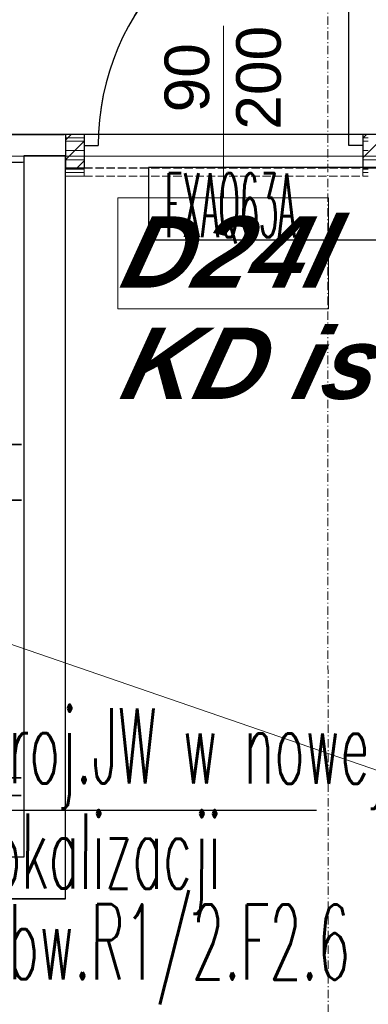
# Model space of a CAD drawing. Header units: millimetres. Extents: x -8642 to 28269, y -6609 to 3701.
# Tile 34 of 256: x -1224 to -1099, y -5141 to -4787. Entities that reach past the tile are written whole.
import ezdxf
from ezdxf.enums import TextEntityAlignment as Align

# ---------------------------------------------------------------- set-up
doc = ezdxf.new("R2010")
doc.units = ezdxf.units.MM
doc.header["$LTSCALE"] = 1000
doc.header["$MEASUREMENT"] = 0
for name, pattern in [('rzut 1 pietra$0$ArchiTECH.PC 1. Line Type', [0.004, 0.003, -0.001]), ('rzut 1 pietra$0$ArchiTECH.PC 5. Line Type', [0.0053, 0.003, -0.001, 0.0003, -0.001]), ('rzut 1 pietra$0$ArchiTECH.PC Solid Line Type', [0]), ('SUFIT_1 PIETRO$0$ArchiTECH.PC 1. Line Type', [0.004, 0.003, -0.001]), ('SUFIT_1 PIETRO$0$ArchiTECH.PC Solid Line Type', [0])]:
    doc.linetypes.add(name, pattern=pattern)
doc.layers.get('0').update_dxf_attribs({"lineweight": 25})
for name, color, linetype, lineweight in [('_Etap_5_klimatyzator_w nowej_lokalizacji', 7, 'Continuous', 30), ('_Etap_5_opis', 7, 'Continuous', 30), ('IS_ARCH', 254, 'Continuous', 18)]:
    doc.layers.add(name, color=color, linetype=linetype, lineweight=lineweight)
doc.layers.add('SUFIT_1 PIETRO$0$INWENTARYZACJA', color=254, linetype='Continuous')
doc.layers.add('SUFIT_1 PIETRO$0$TYP SUFITÓW_NOWYCH', color=254, linetype='Continuous')
doc.styles.add('romans1', font='simplex.shx', dxfattribs={"width": 0.8})
doc.styles.add('rzut 1 pietra$0$ArchiTECHStyle1', font='arial.ttf', dxfattribs={"height": 0.16})
doc.styles.add('rzut 1 pietra$0$ArchiTECHStyle4', font='arialbi.ttf', dxfattribs={"oblique": 15, "height": 0.256})

# ---------------------------------------------------------------- blocks, each defined once
blk = doc.blocks.new('jw_FXAQ63A')
blk.add_lwpolyline([(0, 0), (104, 0), (104, 26), (0, 26)], close=True)
at = {"style": 'romans1', "width": 0.35}
blk.add_text('FXAQ63A', height=23, rotation=359.9189, dxfattribs=at).set_placement((5.86, 1))

msp = doc.modelspace()

# ---------------------------------------------------------------- linework, layer by layer
at = {"layer": '_Etap_5_opis'}
msp.add_line((-1245.02, -5070.83), (-1117.14, -5070.83), dxfattribs=at)
at = {"layer": 'IS_ARCH', "linetype": 'rzut 1 pietra$0$ArchiTECH.PC 5. Line Type'}
msp.add_line((-1113.31, -3084.31), (-1112.84, -6169.02), dxfattribs=at)
at = {"layer": 'IS_ARCH', "linetype": 'rzut 1 pietra$0$ArchiTECH.PC Solid Line Type'}
for p, q in [((-1105.55, -4831.95), (-1105.55, -4741.95)), ((-1150.55, -4850.74), (-1150.55, -4788.95)), ((-1207.25, -4827.94), (-1259.71, -4827.94)), ((-1207.25, -5102.64), (-1207.25, -4827.94)), ((-1202.55, -4827.95), (-1207.25, -4827.95)), ((-1207.25, -4827.95), (-1207.25, -4842.95)), ((-1207.25, -4829.2), (-1202.55, -4829.2)), ((-1202.55, -4827.95), (-1200.55, -4827.95)), ((-1202.55, -4829.2), (-1200.55, -4829.2)), ((-1200.55, -4827.95), (-1200.55, -4829.2)), ((-1200.55, -4829.2), (-1200.55, -4830.45)), ((-1098.55, -4827.95), (-1100.55, -4827.95)), ((-1100.55, -4827.95), (-1100.55, -4829.2)), ((-1100.55, -4829.2), (-1098.55, -4829.2)), ((-1100.55, -4829.2), (-1100.55, -4830.45)), ((-1207.25, -4830.45), (-1202.55, -4830.45)), ((-1202.55, -4830.45), (-1200.55, -4830.45)), ((-1200.55, -4830.45), (-1200.55, -4831.95)), ((-1200.55, -4831.95), (-1200.55, -4839.95)), ((-1200.55, -4831.95), (-1195.55, -4831.95)), ((-1100.55, -4831.95), (-1105.55, -4831.95)), ((-1100.55, -4830.45), (-1098.55, -4830.45)), ((-1100.55, -4830.45), (-1100.55, -4831.95)), ((-1100.55, -4831.95), (-1100.55, -4839.95)), ((-1202.55, -4833.78), (-1207.25, -4833.78)), ((-1202.55, -4833.78), (-1200.55, -4833.78)), ((-1100.55, -4833.78), (-1098.55, -4833.78)), ((-1259.71, -4837.94), (-1222.25, -4837.94)), ((-1222.25, -4837.94), (-1222.25, -5087.64)), ((-1202.55, -4837.12), (-1207.25, -4837.12)), ((-1207.25, -4840.45), (-1202.55, -4840.45)), ((-1202.55, -4837.12), (-1200.55, -4837.12)), ((-1202.55, -4840.45), (-1200.55, -4840.45)), ((-1200.55, -4839.95), (-1200.55, -4840.45)), ((-1200.55, -4840.45), (-1200.55, -4841.7)), ((-1100.55, -4837.12), (-1098.55, -4837.12)), ((-1100.55, -4839.95), (-1100.55, -4840.45)), ((-1100.55, -4840.45), (-1098.55, -4840.45)), ((-1100.55, -4840.45), (-1100.55, -4841.7)), ((-1090.54, -4837.12), (-1098.55, -4837.12)), ((-1207.25, -4841.7), (-1202.55, -4841.7)), ((-1207.25, -4842.95), (-1202.55, -4842.95)), ((-1202.55, -4841.7), (-1200.55, -4841.7)), ((-1200.55, -4842.95), (-1202.55, -4842.95)), ((-1200.55, -4841.7), (-1200.55, -4842.95)), ((-1100.55, -4841.7), (-1098.55, -4841.7)), ((-1100.55, -4841.7), (-1100.55, -4842.95)), ((-1100.55, -4842.95), (-1098.55, -4842.95)), ((-1188.5, -4890.74), (-1188.5, -4850.74)), ((-1188.5, -4850.74), (-1112.86, -4850.74)), ((-1112.86, -4850.74), (-1112.86, -4890.74)), ((-1112.86, -4890.74), (-1188.5, -4890.74)), ((-1247.61, -4939.35), (-1223.11, -4939.35)), ((-1247.61, -4939.35), (-1223.11, -4939.35)), ((-1247.61, -4939.35), (-1223.11, -4939.35)), ((-1247.61, -4959.35), (-1223.11, -4959.35)), ((-1247.61, -4959.35), (-1223.11, -4959.35)), ((-1247.61, -4959.35), (-1223.11, -4959.35)), ((-1309, -4982.81), (-973.73, -5098.63)), ((-1228.22, -5059.15), (-1223.22, -5059.15)), ((-1228.22, -5059.15), (-1223.22, -5059.15)), ((-1228.22, -5059.15), (-1223.22, -5059.15)), ((-1251.62, -5065.45), (-1223.22, -5065.45)), ((-1251.62, -5065.45), (-1223.22, -5065.45)), ((-1251.62, -5065.45), (-1223.22, -5065.45)), ((-1222.25, -5087.64), (-1387.54, -5087.64)), ((-1387.54, -5102.64), (-1207.25, -5102.64))]:
    msp.add_line(p, q, dxfattribs=at)
at = {"layer": 'IS_ARCH', "linetype": 'rzut 1 pietra$0$ArchiTECH.PC 1. Line Type'}
msp.add_line((-1200.55, -4842.95), (-1100.55, -4842.95), dxfattribs=at)
at = {"layer": 'IS_ARCH', "linetype": 'rzut 1 pietra$0$ArchiTECH.PC Solid Line Type'}
msp.add_arc((-1105.55, -4831.95), 90, 90, 180, dxfattribs=at)
at = {"layer": 'SUFIT_1 PIETRO$0$INWENTARYZACJA', "linetype": 'SUFIT_1 PIETRO$0$ArchiTECH.PC Solid Line Type'}
for p, q in [((-1105.52, -4832.01), (-1105.52, -4742.01)), ((-1259.71, -4828.03), (-1207.71, -4828.03)), ((-1259.71, -4828.03), (-1207.71, -4828.03)), ((-1259.71, -4828.03), (-1207.71, -4828.03)), ((-1205.21, -4828.01), (-1207.25, -4830.05)), ((-1200.52, -4828.01), (-1207.25, -4828.01)), ((-1207.25, -4828.01), (-1207.25, -4840.01)), ((-1200.52, -4828.01), (-1200.52, -4832.01)), ((-1099.15, -4828.01), (-1100.52, -4829.39)), ((-1092.08, -4828.01), (-1100.52, -4836.46)), ((-1089.86, -4828.01), (-1100.52, -4828.01)), ((-1100.52, -4828.01), (-1100.52, -4832.01)), ((-1200.52, -4830.39), (-1207.25, -4837.12)), ((-1200.52, -4832.01), (-1200.52, -4840.01)), ((-1200.52, -4832.01), (-1195.52, -4832.01)), ((-1100.52, -4832.01), (-1105.52, -4832.01)), ((-1100.52, -4832.01), (-1100.52, -4840.01)), ((-1453.29, -4835.58), (-1093.29, -4835.8)), ((-1453.29, -4835.58), (-1093.29, -4835.8)), ((-1453.29, -4835.58), (-1093.29, -4835.8)), ((-1207.25, -4835.73), (-1222.25, -4835.73)), ((-1222.25, -4835.73), (-1222.25, -5087.73)), ((-1207.25, -5102.73), (-1207.25, -4835.73)), ((-1259.71, -4838.03), (-1222.71, -4838.03)), ((-1259.71, -4838.03), (-1222.71, -4838.03)), ((-1259.71, -4838.03), (-1222.71, -4838.03)), ((-1207.25, -4840.01), (-1200.52, -4840.01)), ((-1200.52, -4837.46), (-1203.07, -4840.01)), ((-1100.52, -4840.01), (-1089.86, -4840.01)), ((-1247.61, -4939.43), (-1223.11, -4939.43)), ((-1247.61, -4939.43), (-1223.11, -4939.43)), ((-1247.61, -4939.43), (-1223.11, -4939.43)), ((-1247.61, -4959.43), (-1223.11, -4959.43)), ((-1247.61, -4959.43), (-1223.11, -4959.43)), ((-1247.61, -4959.43), (-1223.11, -4959.43)), ((-1228.22, -5059.23), (-1223.22, -5059.23)), ((-1228.22, -5059.23), (-1223.22, -5059.23)), ((-1228.22, -5059.23), (-1223.22, -5059.23)), ((-1251.62, -5065.53), (-1223.22, -5065.53)), ((-1251.62, -5065.53), (-1223.22, -5065.53)), ((-1251.62, -5065.53), (-1223.22, -5065.53)), ((-1222.25, -5087.73), (-1387.54, -5087.73)), ((-1402.54, -5102.73), (-1207.25, -5102.73))]:
    msp.add_line(p, q, dxfattribs=at)
at = {"layer": 'SUFIT_1 PIETRO$0$INWENTARYZACJA', "linetype": 'SUFIT_1 PIETRO$0$ArchiTECH.PC 1. Line Type'}
msp.add_line((-1200.52, -4840.01), (-1100.52, -4840.01), dxfattribs=at)
at = {"layer": 'SUFIT_1 PIETRO$0$INWENTARYZACJA', "linetype": 'SUFIT_1 PIETRO$0$ArchiTECH.PC Solid Line Type'}
msp.add_arc((-1105.52, -4832.01), 90, 90, 180, dxfattribs=at)
at = {"layer": 'SUFIT_1 PIETRO$0$TYP SUFITÓW_NOWYCH', "linetype": 'SUFIT_1 PIETRO$0$ArchiTECH.PC Solid Line Type'}
msp.add_line((-1098.04, -4828.01), (-1456.82, -4828.01), dxfattribs=at)

# ---------------------------------------------------------------- block references
at = {"layer": '_Etap_5_klimatyzator_w nowej_lokalizacji'}
msp.add_blockref('jw_FXAQ63A', (-1177.46, -4865.93), dxfattribs=at)

# ---------------------------------------------------------------- texts
at = {"layer": '_Etap_5_opis', "style": 'romans1', "width": 0.5}
for s, p in [('proj.JW w nowej', (-1238.8, -5061.17)), ('lokalizacji', (-1238.8, -5099)), ('obw.R1/2.F2.6', (-1238.8, -5131.61))]:
    msp.add_text(s, height=27, rotation=359.9189, dxfattribs=at).set_placement(p)
at = {"layer": 'IS_ARCH', "style": 'rzut 1 pietra$0$ArchiTECHStyle1'}
for s, p in [('200', (-1125.18, -4826.29)), ('90', (-1150.91, -4820.07))]:
    msp.add_text(s, height=16, rotation=90, dxfattribs=at).set_placement(p, align=Align.BOTTOM_LEFT)
at = {"layer": 'IS_ARCH', "style": 'rzut 1 pietra$0$ArchiTECHStyle4', "oblique": 15}
for s, p in [('D24l', (-1188.5, -4890.74)), ('KD istn', (-1188.5, -4930.74))]:
    msp.add_text(s, height=25.6, dxfattribs=at).set_placement(p, align=Align.BOTTOM_LEFT)

doc.saveas('drawing.dxf')
